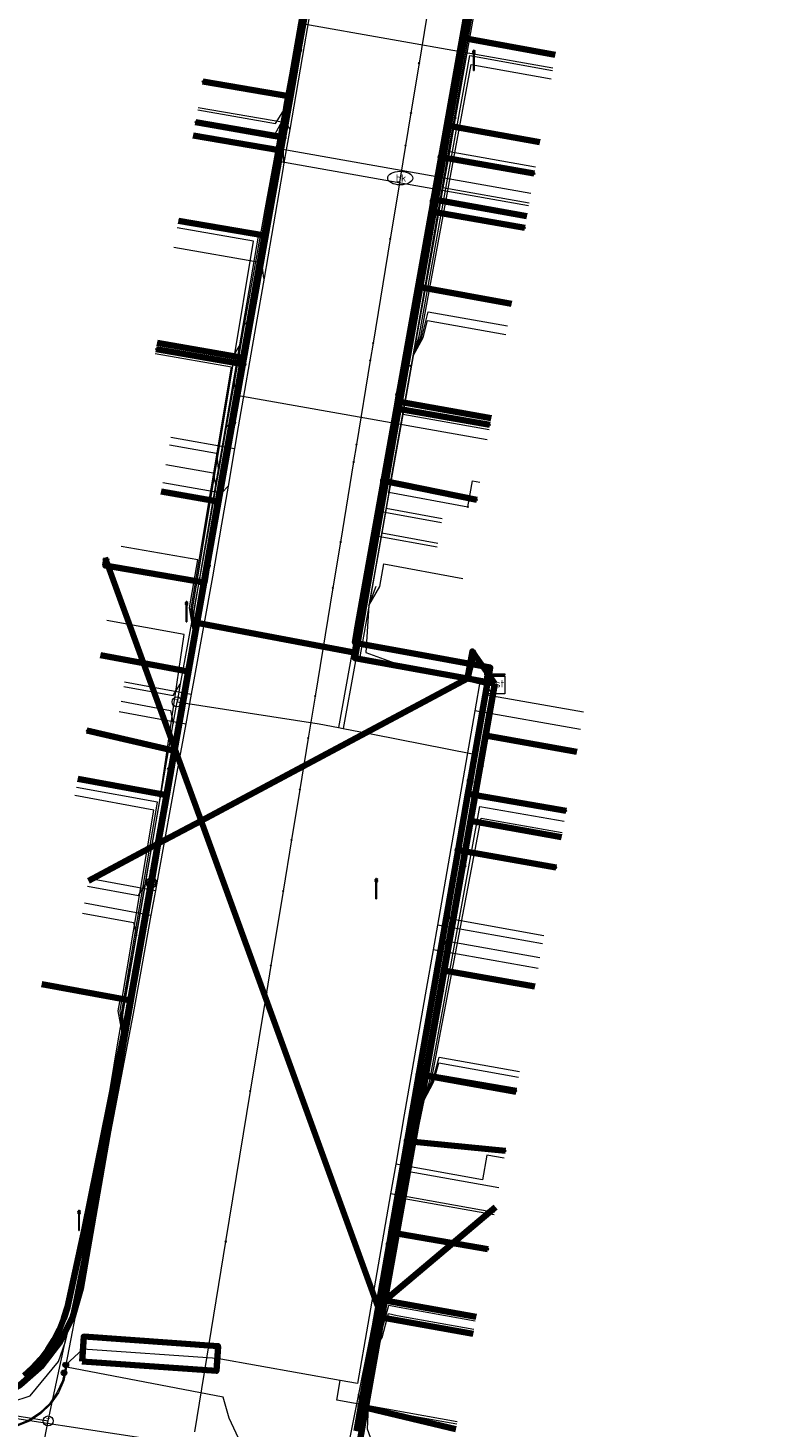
# Model space of a CAD drawing. Extents: x 152558 to 154479, y 462974 to 463683.
# Tile 214 of 256: x 153414 to 153444, y 463421 to 463477. Entities that reach past the tile are written whole.
import ezdxf
from ezdxf.enums import TextEntityAlignment as Align
from ezdxf.lldxf.tags import DXFTag

# ---------------------------------------------------------------- set-up
doc = ezdxf.new("R2010")
doc.units = 0
doc.header["$LTSCALE"] = 0.2
doc.layers.get('0').update_dxf_attribs({"linetype": 'CONTINUOUS'})
for name, color, linetype, lineweight in [('B-RO-KL-DATA_COAXIAAL_17_ZIGGO BV-G', 90, 'KL-DATA-N', 18), ('B-RO-KL-DATA_COAXIAAL_7_ZIGGO BV-G', 90, 'KL-DATA-N', 18), ('B-RO-KL-DATA_HULPSTUK_KPN BV-S', 90, 'CONTINUOUS', 25), ('B-RO-KL-DATA_HULPSTUK_REGGEFIBER OPERATOR BV-S', 90, 'CONTINUOUS', 25), ('B-RO-KL-DATA_HULPSTUK_ZIGGO BV-S', 90, 'CONTINUOUS', 25), ('B-RO-KL-DATA_KABELBED_KPN BV-G', 90, 'CONTINUOUS', 100), ('B-RO-KL-DATA_KABELBED_ZIGGO BV-G', 90, 'CONTINUOUS', 100), ('B-RO-KL-DATA_REGGEFIBER OPERATOR BV-G', 90, 'KL-DATA-N', 18), ('B-RO-KL-ET_LS_400 V_STEDIN NETBEHEER BV-G', 190, 'KL-LS-N', 18), ('B-RO-KL-ET_LS_GEMEENTE AMERSFOORT-S', 190, 'CONTINUOUS', 25), ('B-RO-KL-ET_LS_HULPSTUK_STEDIN NETBEHEER BV-S', 190, 'CONTINUOUS', 25), ('B-RO-KL-ET_LS_MANTELBUIS_PVC_125_STEDIN NETBEHEER BV-G', 190, 'CONTINUOUS', 100), ('B-RO-KL-GAS_LD_HULPSTUK_STEDIN NETBEHEER BV-S', 50, 'CONTINUOUS', 25), ('B-RO-KL-GAS_LD_KOPER_22_0.1 BAR_STEDIN NETBEHEER BV-G', 50, 'KL-GAS-LD-N', 18), ('B-RO-KL-GAS_LD_PE_32_0.1 BAR_STEDIN NETBEHEER BV-G', 50, 'KL-GAS-LD-N', 18), ('B-RO-KL-GAS_LD_PVC_63_0.1 BAR_STEDIN NETBEHEER BV-G', 50, 'KL-GAS-LD-N', 18), ('B-RO-KL-WATER_100_VITENS-G', 170, 'KL-WATER-N', 18), ('B-RO-KL-WATER_HULPSTUK_VITENS-S', 170, 'CONTINUOUS', 25), ('B-RO-KL-WATER_VITENS-S', 170, 'CONTINUOUS', 25)]:
    doc.layers.add(name, color=color, linetype=linetype, lineweight=lineweight)
doc.styles.add('NLCS-ISO', font='NLCS-ISO.ttf')
tags = doc.linetypes.add('KL-DATA-N', pattern='A,4,-1,[101,NLCS.SHX,S=0.5,R=0,X=0,Y=0],-1,4,-1,["D",Standard,S=1,R=0,X=-0.25,Y=-0.5],-1.5', length=12.5).pattern_tags.tags
tags[18] = DXFTag(74, 10)
tags = doc.linetypes.add('KL-GAS-LD-N', pattern='A,4,-1,[69,NLCS.SHX,S=0.5,R=0,X=0,Y=0],-1,4,-1,["L",Standard,S=1,R=0,X=0.25,Y=-0.5],-2', length=13).pattern_tags.tags
tags[18] = DXFTag(74, 10)
tags = doc.linetypes.add('KL-LS-N', pattern='A,4,-1,[103,NLCS.SHX,S=0.75,R=0,X=0,Y=0],-1,4,-1,["L",Standard,S=1,R=0,X=0,Y=-0.5],-2', length=13).pattern_tags.tags
tags[18] = DXFTag(74, 10)
doc.linetypes.add('KL-WATER-N', pattern='A,7,-0.5,[168,NLCS.SHX,S=0.75,R=0,X=0.75,Y=0],-2', length=9.5)

# ---------------------------------------------------------------- blocks, each defined once
blk = doc.blocks.new('SKL-WTB_HULP_T STUK-SO')
at = {"color": 0, "linetype": 'ByBlock', "lineweight": 18}
blk.add_circle((0, 0), 1, dxfattribs=at)
at = {"color": 0, "linetype": 'ByBlock', "lineweight": -2, "style": 'NLCS-ISO'}
blk.add_text('T', height=1, dxfattribs=at).set_placement((0, 0), align=Align.MIDDLE_CENTER)
at = {"color": 0, "linetype": 'ByBlock', "lineweight": 18, "style": 'NLCS-ISO', "flags": 1}
for tag, p in [('TYPE', (1.5, 0)), ('OMSCHRIJVING', (1.5, -3)), ('LABEL', (1.5, -1.5))]:
    blk.add_attdef(tag, p, '', height=1, dxfattribs=at)
blk = doc.blocks.new('SKL-WTB_HULP_MOF-SO')
at = {"linetype": 'ByBlock', "lineweight": 18}
h = blk.add_hatch(color=0, dxfattribs=at)
h.dxf.hatch_style = 1
h.paths.add_polyline_path([(-0.5625, 0, 1), (0.5625, 0, 1)])
at = {"color": 0, "linetype": 'ByBlock', "lineweight": 18}
blk.add_circle((0, 0), 0.5625, dxfattribs=at)
at = {"color": 0, "linetype": 'ByBlock', "lineweight": 18, "style": 'NLCS-ISO', "flags": 1}
for tag, p in [('TYPE', (1.5, 0)), ('OMSCHRIJVING', (1.5, -3)), ('LABEL', (1.5, -1.5))]:
    blk.add_attdef(tag, p, '', height=1, dxfattribs=at)
blk = doc.blocks.new('SKL-WTB_HULP_OVERLENGTE-SO')
at = {"color": 0, "linetype": 'ByBlock', "lineweight": 18}
for centre, radius in [((0, 0), 1), ((-0.42, 0), 0.417), ((0.42, 0), 0.417)]:
    blk.add_circle(centre, radius, dxfattribs=at)
at = {"color": 0, "linetype": 'ByBlock', "lineweight": 18, "style": 'NLCS-ISO', "flags": 1}
for tag, p in [('TYPE', (1.5, 0)), ('OMSCHRIJVING', (1.5, -3)), ('LABEL', (1.5, -1.5))]:
    blk.add_attdef(tag, p, '', height=1, dxfattribs=at)
blk = doc.blocks.new('SKL-WTB_HULP_KAST-SO')
at = {"color": 0, "linetype": 'ByBlock', "lineweight": 18}
for points in [[(-2, 2), (2, 2), (2, 1.68), (-2, 1.68)], [(-2, 1.52), (2, 1.52), (2, -2), (-2, -2)]]:
    blk.add_lwpolyline(points, close=True, dxfattribs=at)
at = {"color": 0, "linetype": 'ByBlock', "lineweight": 18, "style": 'NLCS-ISO'}
blk.add_text('kast', height=1.5, dxfattribs=at).set_placement((0, 0), align=Align.MIDDLE_CENTER)
at = {"color": 0, "linetype": 'ByBlock', "lineweight": 18, "style": 'NLCS-ISO', "flags": 1}
for tag, p in [('TYPE', (2.5, 0)), ('OMSCHRIJVING', (2.5, -3)), ('LABEL', (2.5, -1.5))]:
    blk.add_attdef(tag, p, '', height=1, dxfattribs=at)
blk = doc.blocks.new('SKL-WTB_HULP_OVERIG-SO')
at = {"color": 0, "linetype": 'ByBlock', "lineweight": 18}
for points in [[(-0.14, 0.14), (0.14, -0.14)], [(0.14, 0.14), (-0.14, -0.14)]]:
    blk.add_lwpolyline(points, dxfattribs=at)
at = {"color": 0, "linetype": 'ByBlock', "lineweight": 18, "style": 'NLCS-ISO', "flags": 1}
for tag, p in [('TYPE', (1.5, 0)), ('OMSCHRIJVING', (1.5, -3)), ('LABEL', (1.5, -1.5))]:
    blk.add_attdef(tag, p, '', height=1, dxfattribs=at)
blk = doc.blocks.new('SKL-WATER_BRANDKRAAN_BRANDPUT-SO')
at = {"color": 0, "linetype": 'ByBlock', "lineweight": 18}
blk.add_ellipse((0, 0), major_axis=(2.5, 0), ratio=0.54, dxfattribs=at)
at = {"color": 0, "linetype": 'ByBlock', "lineweight": 18, "style": 'NLCS-ISO'}
blk.add_text('bk', height=1.5, dxfattribs=at).set_placement((0.16, 0), align=Align.MIDDLE_CENTER)
blk = doc.blocks.new('SKL-ET_LS_MAST-SO')
for p, q in [((-0.05, 2.07), (0.05, 2.07)), ((-0.05, -2), (0.05, -2))]:
    blk.add_line(p, q)
for points in [[(-0.18, 1.76), (-0.22, 1.76), (-0.22, 1.84), (-0.18, 1.84), (-0.18, 1.79)], [(-0.18, 1.49), (-0.22, 1.49), (-0.22, 1.57), (-0.18, 1.57), (-0.18, 1.52)], [(-0.18, 1.79), (-0.05, 1.79)], [(-0.18, 1.76), (-0.05, 1.76)], [(-0.18, 1.52), (-0.05, 1.52)], [(-0.18, 1.49), (-0.05, 1.49)], [(-0.05, -2), (-0.05, 2.07)], [(0.05, -2), (0.05, 2.07)], [(0.18, 1.92), (0.05, 1.92)], [(0.18, 1.89), (0.05, 1.89)], [(0.18, 1.66), (0.05, 1.66)], [(0.18, 1.63), (0.05, 1.63)], [(0.18, 1.39), (0.05, 1.39)], [(0.18, 1.36), (0.05, 1.36)], [(0.18, 1.89), (0.22, 1.89), (0.22, 1.97), (0.18, 1.97), (0.18, 1.92)], [(0.18, 1.63), (0.22, 1.63), (0.22, 1.71), (0.18, 1.71), (0.18, 1.66)], [(0.18, 1.36), (0.22, 1.36), (0.22, 1.44), (0.18, 1.44), (0.18, 1.39)]]:
    blk.add_lwpolyline(points)

msp = doc.modelspace()

# ---------------------------------------------------------------- linework, layer by layer
at = {"layer": 'B-RO-KL-DATA_COAXIAAL_17_ZIGGO BV-G', "flags": 128}
for points in [[(153460.543, 463559.799), (153460.36, 463559.108), (153460.146, 463558.302), (153459.007, 463554.013), (153457.438, 463554.343), (153451.772, 463555.536), (153451.395, 463555.636), (153441.014, 463558.398), (153438.984, 463558.938), (153436.568, 463559.58), (153431.734, 463544.673), (153436.987, 463543.296), (153436.954, 463543.113), (153435.252, 463533.541), (153432.808, 463519.797), (153431.298, 463511.308), (153430.895, 463509.043), (153429.473, 463501.047), (153429.287, 463500), (153429.221, 463499.619), (153428.823, 463497.343), (153428.194, 463493.736), (153427.204, 463488.062), (153427.032, 463487.076), (153425.99, 463481.105), (153425.395, 463477.695), (153424.353, 463471.725), (153423.758, 463468.316), (153422.905, 463463.428), (153421.902, 463457.681), (153421.054, 463452.825), (153420.716, 463450.888), (153420.176, 463447.792), (153419.852, 463445.938), (153419.515, 463444.005), (153419.241, 463442.436), (153418.421, 463437.737), (153416.41, 463426.217), (153416.1, 463425.096), (153415.58, 463424.056), (153414.868, 463423.136), (153413.992, 463422.37), (153413.343, 463421.995), (153412.986, 463421.788), (153411.885, 463421.411), (153410.733, 463421.253), (153409.573, 463421.322), (153401.464, 463422.591), (153400.377, 463422.761), (153397.094, 463423.275), (153396.089, 463416.927), (153398.895, 463416.483), (153400.081, 463416.296), (153406.991, 463415.202), (153409.08, 463414.871), (153409.949, 463414.651), (153410.767, 463414.279), (153411.504, 463413.768), (153412.138, 463413.133), (153412.649, 463412.395), (153413.019, 463411.577), (153413.237, 463410.706), (153413.296, 463409.811), (153413.194, 463408.919), (153413.038, 463408.165), (153410.882, 463397.735), (153409.793, 463392.469), (153409.141, 463389.316), (153407.448, 463381.127), (153406.605, 463377.049), (153406.382, 463375.972), (153404.797, 463368.304), (153404.635, 463367.521), (153402.925, 463359.249), (153402.803, 463358.661), (153401.855, 463354.074), (153401.198, 463350.898), (153400.753, 463348.673), (153400.684, 463348.325), (153400.432, 463347.066), (153399.896, 463344.384), (153398.326, 463336.525), (153393.352, 463312.435), (153392.757, 463309.554), (153398.681, 463305.928), (153398.718, 463306.125), (153399.164, 463308.558), (153399.615, 463311.013), (153399.651, 463311.198), (153400.426, 463311.049)], [(153460.543, 463559.799), (153460.36, 463559.108), (153460.146, 463558.302), (153459.007, 463554.013), (153457.438, 463554.343), (153451.772, 463555.536), (153451.395, 463555.636), (153441.014, 463558.398), (153438.984, 463558.938), (153436.568, 463559.58), (153431.734, 463544.673), (153436.987, 463543.296), (153436.954, 463543.113), (153435.252, 463533.541), (153432.808, 463519.797), (153431.298, 463511.308), (153430.895, 463509.043), (153429.473, 463501.047), (153429.287, 463500), (153429.221, 463499.619), (153433.875, 463488.17), (153432.794, 463482.06), (153431.756, 463476.198), (153431.136, 463472.702), (153430.613, 463469.747), (153429.994, 463466.249), (153429.183, 463461.667), (153427.413, 463451.638), (153427.375, 463451.422), (153431.887, 463450.601), (153432.974, 463450.403), (153432.978, 463450.397)], [(153432.978, 463450.397), (153432.974, 463450.403), (153431.887, 463450.601), (153421.224, 463444.916), (153419.515, 463444.005), (153419.241, 463442.436), (153418.421, 463437.737), (153416.41, 463426.217), (153416.1, 463425.096), (153415.58, 463424.056), (153414.868, 463423.136), (153413.992, 463422.37), (153413.343, 463421.995), (153412.986, 463421.788), (153411.885, 463421.411), (153410.733, 463421.253), (153409.573, 463421.322), (153401.464, 463422.591), (153400.377, 463422.761), (153397.094, 463423.275), (153396.089, 463416.927), (153387.253, 463418.326), (153385.771, 463418.561), (153378.312, 463419.741), (153377.337, 463419.799), (153376.369, 463419.666), (153375.446, 463419.347), (153374.602, 463418.855), (153374.362, 463418.643), (153373.87, 463418.208), (153373.278, 463417.432), (153372.848, 463416.555), (153372.597, 463415.612), (153371.854, 463411.073)]]:
    msp.add_lwpolyline(points, dxfattribs=at)
at = {"layer": 'B-RO-KL-DATA_COAXIAAL_7_ZIGGO BV-G', "flags": 128}
for points in [[(153432.978, 463450.397), (153432.974, 463450.403), (153431.887, 463450.601), (153427.375, 463451.422), (153427.413, 463451.638), (153429.183, 463461.667), (153429.994, 463466.249), (153430.613, 463469.747), (153431.136, 463472.702), (153431.756, 463476.198), (153432.794, 463482.06), (153436.436, 463481.4)], [(153432.978, 463450.397), (153432.974, 463450.403), (153431.887, 463450.601), (153427.375, 463451.422), (153427.413, 463451.638), (153429.183, 463461.667), (153429.994, 463466.249), (153430.613, 463469.747), (153431.136, 463472.702), (153431.756, 463476.198), (153435.399, 463475.538)], [(153432.978, 463450.397), (153432.974, 463450.403), (153431.887, 463450.601), (153427.375, 463451.422), (153427.413, 463451.638), (153429.183, 463461.667), (153429.994, 463466.249), (153430.613, 463469.747), (153431.136, 463472.702), (153431.756, 463476.198), (153435.399, 463475.538)], [(153432.978, 463450.397), (153432.974, 463450.403), (153431.887, 463450.601), (153427.375, 463451.422), (153427.413, 463451.638), (153429.183, 463461.667), (153429.994, 463466.249), (153430.613, 463469.747), (153431.136, 463472.702), (153434.785, 463472.04)], [(153432.978, 463450.397), (153432.974, 463450.403), (153431.887, 463450.601), (153427.375, 463451.422), (153427.413, 463451.638), (153421.054, 463452.825), (153421.902, 463457.681), (153422.905, 463463.428), (153423.758, 463468.316), (153420.317, 463468.907)], [(153432.978, 463450.397), (153432.974, 463450.403), (153431.887, 463450.601), (153427.375, 463451.422), (153427.413, 463451.638), (153421.054, 463452.825), (153421.902, 463457.681), (153422.905, 463463.428), (153419.471, 463464.018)], [(153432.978, 463450.397), (153432.974, 463450.403), (153431.887, 463450.601), (153427.375, 463451.422), (153427.413, 463451.638), (153421.054, 463452.825), (153421.902, 463457.681), (153419.629, 463458.081)], [(153432.978, 463450.397), (153432.974, 463450.403), (153431.887, 463450.601), (153427.375, 463451.422), (153427.413, 463451.638), (153421.054, 463452.825), (153420.716, 463450.888), (153418.928, 463451.217), (153417.394, 463455.427)], [(153432.978, 463450.397), (153432.974, 463450.403), (153431.887, 463450.601), (153427.375, 463451.422), (153427.413, 463451.638), (153421.054, 463452.825), (153420.716, 463450.888), (153418.928, 463451.217), (153417.394, 463455.427)], [(153432.978, 463450.397), (153432.974, 463450.403), (153431.887, 463450.601), (153427.375, 463451.422), (153427.413, 463451.638), (153421.054, 463452.825), (153420.716, 463450.888), (153418.928, 463451.217), (153417.201, 463451.534)], [(153432.978, 463450.397), (153432.974, 463450.403), (153431.887, 463450.601), (153427.375, 463451.422), (153427.413, 463451.638), (153421.054, 463452.825), (153420.716, 463450.888), (153418.928, 463451.217), (153417.201, 463451.534)], [(153432.978, 463450.397), (153432.974, 463450.403), (153432.131, 463451.62), (153432.144, 463451.675)], [(153432.978, 463450.397), (153432.974, 463450.403), (153432.131, 463451.62), (153432.144, 463451.675)], [(153432.978, 463450.397), (153432.974, 463450.403), (153432.131, 463451.62), (153432.144, 463451.675)], [(153432.978, 463450.397), (153432.974, 463450.403), (153432.131, 463451.62), (153432.144, 463451.675)], [(153432.978, 463450.397), (153432.974, 463450.403), (153432.131, 463451.62), (153432.144, 463451.675)], [(153432.978, 463450.397), (153432.974, 463450.403), (153431.887, 463450.601), (153421.224, 463444.916), (153419.515, 463444.005), (153419.852, 463445.938), (153416.298, 463446.591)], [(153432.978, 463450.397), (153432.974, 463450.403), (153431.887, 463450.601), (153421.224, 463444.916), (153419.515, 463444.005), (153416.719, 463442.515)], [(153424.552, 463384.858), (153420.534, 463385.672), (153420.752, 463386.75), (153421.914, 463392.491), (153422.768, 463396.706), (153424.526, 463405.387), (153425.603, 463410.708), (153425.654, 463411.003), (153425.896, 463412.39), (153427.081, 463419.035), (153427.377, 463418.982), (153428.459, 463425.055), (153428.582, 463425.744), (153430.186, 463434.738), (153430.935, 463438.939), (153432, 463444.914), (153432.609, 463448.328), (153432.978, 463450.397)], [(153432.978, 463450.397), (153432.609, 463448.328), (153432, 463444.914), (153430.935, 463438.939), (153430.186, 463434.738), (153428.582, 463425.744), (153428.459, 463425.055), (153427.377, 463418.982), (153427.081, 463419.035), (153425.896, 463412.39), (153425.654, 463411.003), (153425.603, 463410.708), (153424.526, 463405.387), (153422.768, 463396.706), (153421.914, 463392.491), (153420.752, 463386.75), (153424.775, 463385.935)], [(153432.978, 463450.397), (153432.609, 463448.328), (153432, 463444.914), (153430.935, 463438.939), (153430.186, 463434.738), (153428.582, 463425.744), (153428.459, 463425.055), (153427.377, 463418.982), (153427.081, 463419.035), (153425.896, 463412.39), (153425.654, 463411.003), (153425.603, 463410.708), (153424.526, 463405.387), (153422.768, 463396.706), (153421.914, 463392.491), (153425.937, 463391.677)], [(153432.978, 463450.397), (153432.609, 463448.328), (153432, 463444.914), (153430.935, 463438.939), (153430.186, 463434.738), (153428.582, 463425.744), (153428.459, 463425.055), (153427.377, 463418.982), (153427.081, 463419.035), (153425.896, 463412.39), (153425.654, 463411.003), (153425.603, 463410.708), (153424.526, 463405.387), (153422.768, 463396.706), (153426.786, 463395.892)], [(153432.978, 463450.397), (153432.609, 463448.328), (153432, 463444.914), (153430.935, 463438.939), (153430.186, 463434.738), (153428.582, 463425.744), (153428.459, 463425.055), (153427.377, 463418.982), (153427.081, 463419.035), (153425.896, 463412.39), (153425.654, 463411.003), (153425.603, 463410.708), (153424.526, 463405.387), (153428.544, 463404.573)], [(153432.978, 463450.397), (153432.609, 463448.328), (153432, 463444.914), (153430.935, 463438.939), (153430.186, 463434.738), (153428.582, 463425.744), (153428.459, 463425.055), (153427.377, 463418.982), (153427.081, 463419.035), (153425.896, 463412.39), (153425.654, 463411.003), (153425.603, 463410.708), (153424.526, 463405.387), (153428.544, 463404.573)], [(153432.978, 463450.397), (153432.609, 463448.328), (153432, 463444.914), (153430.935, 463438.939), (153430.186, 463434.738), (153428.582, 463425.744), (153428.459, 463425.055), (153432.107, 463424.404)], [(153432.978, 463450.397), (153432.609, 463448.328), (153432, 463444.914), (153430.935, 463438.939), (153430.186, 463434.738), (153428.582, 463425.744), (153432.23, 463425.093)], [(153432.978, 463450.397), (153432.609, 463448.328), (153432, 463444.914), (153430.935, 463438.939), (153430.186, 463434.738), (153428.582, 463425.744), (153433.006, 463429.475)], [(153432.978, 463450.397), (153432.609, 463448.328), (153432, 463444.914), (153430.935, 463438.939), (153434.578, 463438.29)], [(153432.978, 463450.397), (153432.609, 463448.328), (153432, 463444.914), (153430.935, 463438.939), (153434.578, 463438.29)], [(153432.978, 463450.397), (153432.609, 463448.328), (153432, 463444.914), (153435.643, 463444.265)]]:
    msp.add_lwpolyline(points, dxfattribs=at)
at = {"layer": 'B-RO-KL-DATA_KABELBED_KPN BV-G', "flags": 128}
for points in [[(153427.445, 463420.512), (153427.617, 463421.497), (153428.751, 463427.976), (153428.836, 463428.461), (153429.475, 463432.113), (153429.943, 463434.793), (153431.509, 463443.741), (153431.904, 463445.998), (153431.991, 463446.499), (153432.682, 463450.447), (153432.796, 463451.045), (153431.11, 463451.355), (153427.378, 463452.033), (153427.46, 463452.521), (153429.04, 463461.399), (153429.137, 463461.947), (153430.44, 463469.268), (153430.512, 463469.671), (153430.827, 463471.443), (153432.248, 463479.426)], [(153425.13, 463475.739), (153425.547, 463478.095), (153422.028, 463478.711)], [(153425.547, 463478.095), (153425.13, 463475.739), (153424.799, 463473.871), (153424.51, 463472.241), (153422.901, 463463.167), (153421.476, 463455.125), (153421.355, 463454.441), (153420.162, 463447.712), (153418.307, 463437.246), (153416.569, 463428.602), (153415.878, 463425.473), (153415.739, 463425.023), (153415.561, 463424.587), (153415.346, 463424.168), (153415.095, 463423.769), (153414.811, 463423.394), (153414.494, 463423.045), (153414.149, 463422.725)], [(153425.13, 463475.739), (153424.799, 463473.871), (153421.291, 463474.476)], [(153424.51, 463472.241), (153421.007, 463472.847)], [(153430.827, 463471.443), (153434.558, 463470.787)], [(153430.512, 463469.671), (153430.44, 463469.268), (153434.175, 463468.62)], [(153422.901, 463463.167), (153419.428, 463463.768)], [(153429.137, 463461.947), (153429.04, 463461.399), (153432.783, 463460.748)], [(153428.526, 463458.511), (153432.253, 463457.754)], [(153421.476, 463455.125), (153421.357, 463454.441), (153421.355, 463454.441), (153417.394, 463455.122), (153417.444, 463455.418)], [(153420.162, 463447.712), (153416.657, 463448.521)], [(153431.991, 463446.499), (153431.904, 463445.998), (153435.83, 463445.316)], [(153431.509, 463443.741), (153435.427, 463443.051)], [(153429.943, 463434.793), (153433.834, 463434.118)], [(153429.475, 463432.113), (153433.407, 463431.726)], [(153428.751, 463427.976), (153428.836, 463428.461), (153432.705, 463427.788)], [(153427.617, 463421.497), (153431.423, 463420.598)]]:
    msp.add_lwpolyline(points, dxfattribs=at)
at = {"layer": 'B-RO-KL-DATA_KABELBED_ZIGGO BV-G', "flags": 128}
for points in [[(153432.794, 463482.06), (153431.756, 463476.198)], [(153424.353, 463471.725), (153425.395, 463477.695)], [(153431.756, 463476.198), (153431.136, 463472.702)], [(153435.399, 463475.538), (153431.756, 463476.198)], [(153431.136, 463472.702), (153430.613, 463469.747)], [(153434.785, 463472.04), (153431.136, 463472.702)], [(153420.915, 463472.316), (153424.353, 463471.725)], [(153423.758, 463468.316), (153424.353, 463471.725)], [(153430.613, 463469.747), (153429.994, 463466.249)], [(153434.258, 463469.087), (153430.613, 463469.747)], [(153420.317, 463468.907), (153423.758, 463468.316)], [(153422.905, 463463.428), (153423.758, 463468.316)], [(153429.994, 463466.249), (153429.183, 463461.667)], [(153433.644, 463465.588), (153429.994, 463466.249)], [(153419.471, 463464.018), (153422.905, 463463.428)], [(153421.902, 463457.681), (153422.905, 463463.428)], [(153429.183, 463461.667), (153427.413, 463451.638)], [(153432.833, 463461.006), (153429.183, 463461.667)], [(153419.629, 463458.081), (153421.902, 463457.681)], [(153421.054, 463452.825), (153421.902, 463457.681)], [(153418.928, 463451.217), (153417.394, 463455.427)], [(153420.716, 463450.888), (153421.054, 463452.825)], [(153421.054, 463452.825), (153427.413, 463451.638)], [(153417.201, 463451.534), (153418.928, 463451.217)], [(153418.928, 463451.217), (153420.716, 463450.888)], [(153420.176, 463447.792), (153418.928, 463451.217)], [(153427.413, 463451.638), (153427.375, 463451.422), (153431.887, 463450.601)], [(153432.131, 463451.62), (153432.085, 463451.686), (153431.887, 463450.601)], [(153431.887, 463450.601), (153432.131, 463451.62)], [(153432.131, 463451.62), (153432.144, 463451.675)], [(153432.974, 463450.403), (153432.131, 463451.62)], [(153420.176, 463447.792), (153420.716, 463450.888)], [(153431.887, 463450.601), (153421.224, 463444.916)], [(153431.887, 463450.601), (153432.974, 463450.403)], [(153432.978, 463450.397), (153432.609, 463448.328)], [(153432.609, 463448.328), (153432, 463444.914)], [(153432.609, 463448.328), (153436.256, 463447.678)], [(153419.852, 463445.938), (153420.176, 463447.792)], [(153421.224, 463444.916), (153420.176, 463447.792)], [(153416.298, 463446.591), (153419.852, 463445.938)], [(153419.515, 463444.005), (153419.852, 463445.938)], [(153421.224, 463444.916), (153419.515, 463444.005)], [(153428.459, 463425.055), (153421.224, 463444.916)], [(153432, 463444.914), (153430.935, 463438.939)], [(153435.643, 463444.265), (153432, 463444.914)], [(153419.515, 463444.005), (153416.719, 463442.515)], [(153419.241, 463442.436), (153419.515, 463444.005)], [(153418.421, 463437.737), (153419.241, 463442.436)], [(153430.935, 463438.939), (153430.186, 463434.738)], [(153434.578, 463438.29), (153430.935, 463438.939)], [(153418.421, 463437.737), (153414.857, 463438.392)], [(153413.343, 463421.995), (153413.992, 463422.37), (153414.868, 463423.136), (153415.58, 463424.056), (153416.1, 463425.096), (153416.41, 463426.217), (153418.421, 463437.737)], [(153430.186, 463434.738), (153428.582, 463425.744)], [(153430.186, 463434.738), (153433.829, 463434.089)], [(153428.582, 463425.744), (153433.006, 463429.475)], [(153428.582, 463425.744), (153428.459, 463425.055)], [(153432.23, 463425.093), (153428.582, 463425.744)], [(153428.459, 463425.055), (153427.377, 463418.982), (153427.081, 463419.035), (153425.654, 463411.003)], [(153432.107, 463424.404), (153428.459, 463425.055)]]:
    msp.add_lwpolyline(points, dxfattribs=at)
at = {"layer": 'B-RO-KL-DATA_REGGEFIBER OPERATOR BV-G', "flags": 128}
for points in [[(153373.879, 463427.097), (153374.197, 463427.199), (153375.409, 463427.373), (153399.877, 463423.513), (153412.903, 463421.454), (153414.393, 463421.931), (153415.528, 463423.3), (153415.798, 463424.096), (153416.205, 463425.802), (153418.066, 463436.458), (153420.908, 463452.56), (153425.199, 463477.021), (153426.621, 463485.095), (153428.044, 463493.17), (153429.466, 463501.244), (153430.887, 463509.319), (153432.837, 463520.904)], [(153428.742, 463458.052), (153429.709, 463463.51), (153433.193, 463483.541), (153439.077, 463517.313)], [(153429.709, 463463.51), (153429.957, 463464.289), (153431.983, 463475.507), (153435.292, 463474.917)], [(153429.709, 463463.51), (153430.022, 463464.274), (153432.037, 463475.145), (153435.233, 463474.58)], [(153420.908, 463452.56), (153420.886, 463453.377), (153423.327, 463468.084), (153420.269, 463468.616)], [(153420.908, 463452.56), (153420.944, 463453.299), (153423.535, 463468.365), (153420.322, 463468.925)], [(153429.709, 463463.51), (153430.064, 463464.245), (153430.317, 463465.257), (153433.484, 463464.697)], [(153429.709, 463463.51), (153430.115, 463464.24), (153430.285, 463464.914), (153433.424, 463464.36)], [(153420.908, 463452.56), (153420.826, 463453.398), (153422.445, 463463.057), (153419.393, 463463.588)], [(153428.742, 463458.052), (153431.901, 463457.473), (153432.083, 463458.504), (153432.379, 463458.452)], [(153428.742, 463458.052), (153427.939, 463453.522), (153427.815, 463451.642), (153428.993, 463451.219), (153432.617, 463450.333), (153432.977, 463449.849), (153430.144, 463433.735), (153428.008, 463423.511), (153427.866, 463420.61), (153428.538, 463418.759), (153428.595, 463418.242), (153427.889, 463413.549), (153427.27, 463412.655), (153426.365, 463411.959), (153425.208, 463407.999), (153424.863, 463407.446)], [(153420.908, 463452.56), (153420.757, 463453.427), (153421.094, 463455.349), (153418.035, 463455.877)], [(153427.939, 463453.522), (153428.379, 463454.285), (153428.538, 463455.183), (153431.704, 463454.603)], [(153427.939, 463453.522), (153428.233, 463454.299)], [(153418.066, 463436.458), (153418.116, 463437.332), (153419.568, 463445.644), (153420.553, 463452.365), (153417.454, 463452.93)], [(153418.066, 463436.458), (153418.052, 463437.295), (153419.479, 463445.667), (153416.243, 463446.252)], [(153418.066, 463436.458), (153417.993, 463437.336), (153419.33, 463445.347), (153416.182, 463445.923)], [(153430.144, 463433.735), (153430.384, 463434.536), (153432.384, 463445.492), (153435.755, 463444.899)], [(153430.144, 463433.735), (153430.432, 463434.486), (153432.434, 463445.027), (153435.675, 463444.449)], [(153418.066, 463436.458), (153417.913, 463437.325), (153418.013, 463437.89), (153414.872, 463438.461)], [(153430.144, 463433.735), (153430.485, 463434.482), (153430.753, 463435.472), (153433.971, 463434.899)], [(153430.144, 463433.735), (153430.531, 463434.466), (153430.739, 463435.238), (153433.931, 463434.672)], [(153428.008, 463423.511), (153428.397, 463424.301), (153428.741, 463425.555), (153429.145, 463425.471), (153432.193, 463424.928)], [(153428.008, 463423.511), (153428.471, 463424.259), (153428.727, 463425.219), (153429.067, 463425.145), (153432.134, 463424.598)]]:
    msp.add_lwpolyline(points, dxfattribs=at)
at = {"layer": 'B-RO-KL-ET_LS_400 V_STEDIN NETBEHEER BV-G', "flags": 128}
for points in [[(153431.429, 463547.583), (153432.504, 463547.313), (153435.849, 463540.09), (153434.853, 463532.91), (153433.264, 463521.461), (153433.11, 463520.353), (153432.826, 463518.773), (153432.452, 463516.693), (153432.284, 463515.756), (153431.924, 463513.756), (153431.557, 463511.713), (153431.07, 463508.95), (153430.369, 463504.898), (153429.997, 463502.747), (153429.844, 463501.861), (153429.5, 463499.875), (153428.464, 463493.882), (153428.271, 463492.767), (153428.101, 463491.781), (153427.763, 463489.83), (153427.062, 463485.778), (153426.6, 463483.11), (153426.43, 463482.125), (153426.193, 463480.756), (153425.353, 463475.901), (153424.773, 463472.55), (153424.543, 463471.217), (153424.484, 463470.878), (153423.745, 463466.605), (153423.418, 463464.717), (153422.717, 463460.665), (153422.568, 463459.802), (153422.306, 463458.29), (153422.045, 463456.781), (153421.68, 463454.674), (153420.931, 463450.557), (153420.825, 463449.976), (153420.611, 463448.797), (153420.259, 463446.862), (153419.523, 463442.814), (153419.399, 463442.132), (153419.22, 463441.149), (153418.786, 463438.765), (153418.504, 463437.213), (153416.388, 463426.16), (153415.814, 463423.163)], [(153439.261, 463517.695), (153438.975, 463516.047), (153438.674, 463514.317), (153438.469, 463513.136), (153438.271, 463511.996), (153437.807, 463509.326), (153437.398, 463506.974), (153436.554, 463502.12), (153436.291, 463500.606), (153436.12, 463499.629), (153435.847, 463498.091), (153434.957, 463493.072), (153434.531, 463490.669), (153434.356, 463489.684), (153433.895, 463487.082), (153433.177, 463483.032), (153432.786, 463480.826), (153432.611, 463479.841), (153432.287, 463478.013), (153431.397, 463472.994), (153431.16, 463471.657), (153430.904, 463470.214), (153430.507, 463467.974), (153429.647, 463463.127), (153429.298, 463461.161), (153428.929, 463459.077), (153428.631, 463457.396), (153428.456, 463456.411), (153427.58, 463451.473), (153432.408, 463450.617), (153432.181, 463449.318), (153431.821, 463447.254), (153431.113, 463443.203), (153430.684, 463440.748), (153430.512, 463439.763), (153430.236, 463438.182), (153429.358, 463433.161), (153429.013, 463431.185), (153428.806, 463430.003), (153428.311, 463427.168), (153427.482, 463422.42), (153426.793, 463422.543), (153421.871, 463423.421), (153416.497, 463423.798), (153415.814, 463423.163)], [(153421.11, 463473.438), (153424.618, 463472.828), (153424.773, 463472.55)], [(153420.99, 463472.748), (153424.499, 463472.138), (153424.523, 463471.22), (153424.543, 463471.217)], [(153434.604, 463471.048), (153431.16, 463471.657)], [(153434.349, 463469.605), (153430.904, 463470.214)], [(153420.137, 463467.842), (153423.65, 463467.231), (153423.725, 463466.608), (153423.745, 463466.605)], [(153432.748, 463460.551), (153429.298, 463461.161)], [(153420.015, 463460.251), (153422.568, 463459.802)], [(153419.697, 463458.443), (153422.058, 463458.029), (153422.306, 463458.29)], [(153430.877, 463456.988), (153428.631, 463457.396)], [(153430.699, 463456.004), (153428.456, 463456.411)], [(153418.168, 463450.466), (153420.825, 463449.976)], [(153417.951, 463449.286), (153420.611, 463448.797)], [(153436.409, 463448.565), (153432.181, 463449.318)], [(153416.738, 463442.621), (153419.399, 463442.132)], [(153416.557, 463441.638), (153419.22, 463441.149)], [(153434.883, 463440), (153430.684, 463440.748)], [(153434.707, 463439.015), (153430.512, 463439.763)], [(153433.354, 463431.427), (153432.665, 463431.55), (153432.489, 463430.565), (153429.013, 463431.185)], [(153432.968, 463429.261), (153428.806, 463430.003)], [(153415.745, 463422.85), (153415.676, 463422.535), (153415.461, 463422.05), (153415.158, 463421.616), (153414.776, 463421.247), (153414.331, 463420.959), (153413.84, 463420.761), (153413.319, 463420.662), (153412.789, 463420.664), (153408.998, 463421.242), (153404.084, 463421.992), (153402.008, 463422.309), (153397.094, 463423.058), (153396.201, 463423.194), (153392.448, 463423.766), (153391.081, 463423.975), (153385.068, 463424.892), (153383.349, 463425.154), (153380.923, 463425.524), (153380.431, 463425.599), (153380.193, 463425.635), (153379.829, 463425.691), (153379.791, 463425.697), (153379.056, 463425.809), (153374.278, 463426.538), (153373.289, 463426.689), (153372.225, 463426.851), (153371.632, 463426.942), (153367.05, 463427.641), (153366.422, 463423.522)], [(153426.278, 463417.921), (153425.423, 463418.112), (153424.615, 463418.452), (153423.881, 463418.932), (153423.246, 463419.536), (153422.729, 463420.244), (153422.348, 463421.034), (153422.114, 463421.878), (153415.847, 463423.078), (153415.733, 463422.547), (153415.517, 463422.048), (153415.209, 463421.599), (153414.821, 463421.219), (153414.366, 463420.92), (153413.862, 463420.716), (153413.328, 463420.612), (153412.784, 463420.614), (153367.092, 463427.584), (153366.471, 463423.515)], [(153415.814, 463423.163), (153415.745, 463422.85)], [(153431.476, 463420.893), (153426.652, 463421.753), (153426.793, 463422.543)]]:
    msp.add_lwpolyline(points, dxfattribs=at)
at = {"layer": 'B-RO-KL-ET_LS_MANTELBUIS_PVC_125_STEDIN NETBEHEER BV-G', "flags": 128}
msp.add_lwpolyline([(153416.463, 463423.299), (153421.837, 463422.923), (153421.907, 463423.921), (153416.533, 463424.297), (153416.463, 463423.299)], dxfattribs=at)
at = {"layer": 'B-RO-KL-GAS_LD_KOPER_22_0.1 BAR_STEDIN NETBEHEER BV-G', "flags": 128}
for points in [[(153421.093, 463473.34), (153424.21, 463472.797), (153424.493, 463473.257)], [(153420.99, 463472.748), (153424.096, 463472.208), (153424.402, 463472.763)], [(153419.479, 463464.064), (153422.536, 463463.531), (153422.819, 463463.989)], [(153419.961, 463459.943), (153421.85, 463459.612), (153421.926, 463458.886)], [(153419.823, 463459.156), (153421.712, 463458.823), (153421.823, 463458.297)], [(153418.134, 463450.286), (153420.108, 463449.923), (153420.394, 463450.38)], [(153418.026, 463449.696), (153420.004, 463449.333), (153420.115, 463448.806)], [(153436.532, 463449.254), (153432.656, 463449.945), (153431.831, 463446.038), (153431.811, 463446.041)], [(153416.68, 463442.308), (153418.717, 463441.934), (153418.999, 463442.39)], [(153416.482, 463441.227), (153418.528, 463440.851), (153418.64, 463440.323)], [(153434.941, 463440.324), (153431.183, 463440.994), (153431.067, 463441.523)], [(153434.783, 463439.438), (153431.031, 463440.107), (153430.746, 463439.649)], [(153433.144, 463430.249), (153429.399, 463430.917), (153429.29, 463431.445)], [(153432.951, 463429.166), (153429.207, 463429.834), (153428.922, 463429.375)], [(153431.458, 463420.794), (153427.626, 463421.478), (153427.527, 463422.003)]]:
    msp.add_lwpolyline(points, dxfattribs=at)
at = {"layer": 'B-RO-KL-GAS_LD_PE_32_0.1 BAR_STEDIN NETBEHEER BV-G', "flags": 128}
for points in [[(153435.304, 463475.002), (153425.342, 463476.764), (153425.235, 463477.29)], [(153434.419, 463469.999), (153424.422, 463471.767), (153424.315, 463472.293)], [(153434.332, 463469.507), (153424.331, 463471.274), (153424.225, 463471.803)], [(153432.675, 463460.14), (153422.658, 463461.913), (153422.548, 463462.44)], [(153430.849, 463456.834), (153428.291, 463457.299), (153426.718, 463448.647)], [(153428.309, 463456.279), (153426.914, 463448.609)], [(153430.671, 463455.85), (153428.309, 463456.279)]]:
    msp.add_lwpolyline(points, dxfattribs=at)
at = {"layer": 'B-RO-KL-GAS_LD_PVC_63_0.1 BAR_STEDIN NETBEHEER BV-G', "flags": 128}
for points in [[(153443.539, 463541.302), (153443.098, 463538.723), (153442.472, 463535.375), (153441.824, 463532.205), (153441.387, 463530.339), (153440.561, 463526.813), (153439.425, 463520.3), (153439.387, 463520.081), (153439.35, 463519.87), (153439.284, 463519.49), (153439.223, 463519.166), (153437.257, 463519.55), (153432.826, 463520.456), (153432.505, 463518.811), (153432.2, 463517.064), (153432.179, 463516.944), (153432.062, 463516.277), (153431.538, 463513.275), (153431.422, 463512.612), (153431.083, 463510.672), (153430.769, 463508.876), (153430.526, 463507.483), (153429.948, 463504.163), (153429.806, 463503.347), (153429.726, 463502.886), (153429.687, 463502.659), (153429.409, 463501.061), (153429.358, 463500.766), (153429.184, 463499.764), (153428.939, 463498.352), (153428.238, 463494.322), (153428.101, 463493.535), (153428.086, 463493.451), (153427.946, 463492.646), (153427.907, 463492.423), (153427.769, 463491.633), (153427.496, 463490.064), (153427.206, 463488.396), (153426.738, 463485.708), (153426.401, 463483.772), (153426.357, 463483.519), (153426.169, 463482.442), (153425.827, 463480.505), (153425.614, 463479.349), (153425.353, 463477.93), (153425.235, 463477.29), (153424.871, 463475.311), (153424.541, 463473.52), (153424.493, 463473.257), (153424.402, 463472.763), (153424.315, 463472.293), (153424.225, 463471.803), (153423.748, 463469.209), (153423.744, 463469.19), (153423.017, 463465.12), (153422.886, 463464.373), (153422.819, 463463.989), (153422.548, 463462.44), (153422.249, 463460.731), (153421.926, 463458.886), (153421.823, 463458.297), (153421.477, 463456.364), (153420.695, 463452.044), (153420.394, 463450.38), (153420.265, 463449.67)], [(153415.108, 463420.925), (153416.132, 463425.698), (153416.473, 463427.36), (153417.909, 463436.119), (153418.452, 463439.243), (153418.64, 463440.323), (153418.999, 463442.39), (153419.15, 463443.259), (153419.978, 463448.018), (153420.115, 463448.806), (153420.265, 463449.67)], [(153420.265, 463449.67), (153425.955, 463448.796), (153426.718, 463448.647), (153426.914, 463448.609), (153427.608, 463448.473), (153428.093, 463448.378), (153432.08, 463447.598), (153431.811, 463446.041), (153431.763, 463445.751), (153431.342, 463443.194), (153431.067, 463441.523), (153430.746, 463439.649), (153430.457, 463438.019), (153429.55, 463432.909), (153429.29, 463431.445), (153428.922, 463429.375), (153428.603, 463427.577), (153428.337, 463426.078), (153427.893, 463423.844), (153427.527, 463422.003), (153426.929, 463418.996)], [(153374.089, 463427.388), (153377.678, 463426.747), (153378.526, 463426.596), (153380.406, 463426.308), (153380.8, 463426.248), (153381.579, 463426.128), (153381.776, 463426.098), (153384.243, 463425.719), (153384.361, 463425.701), (153390.976, 463424.687), (153391.628, 463424.587), (153393.569, 463424.29), (153393.963, 463424.23), (153394.225, 463424.191), (153394.423, 463424.161), (153396.877, 463423.789), (153396.945, 463423.779), (153401.82, 463423.04), (153404.062, 463422.699), (153404.609, 463422.611), (153406.002, 463422.387), (153406.594, 463422.292), (153407.755, 463422.106), (153409.59, 463421.811), (153411.777, 463421.46), (153415.108, 463420.925)], [(153408.197, 463385.759), (153408.329, 463386.419), (153408.515, 463387.353), (153409.39, 463391.736), (153409.752, 463393.549), (153409.871, 463394.143), (153410.319, 463396.389), (153413.508, 463412.357), (153413.839, 463414.357), (153415.108, 463420.925)]]:
    msp.add_lwpolyline(points, dxfattribs=at)
at = {"layer": 'B-RO-KL-WATER_100_VITENS-G', "flags": 128}
for points in [[(153442.289, 463535.584), (153440.58, 463529.504), (153439.82, 463528.779), (153439.059, 463528.053), (153438.439, 463524.627), (153437.818, 463521.201), (153437.28, 463518.065), (153436.99, 463516.374), (153436.418, 463513.041), (153436.295, 463512.323), (153435.584, 463508.183), (153435.432, 463507.3), (153434.888, 463504.131), (153434.598, 463502.442), (153434.026, 463499.108), (153433.903, 463498.389), (153433.041, 463493.366), (153432.997, 463493.112), (153432.301, 463489.06), (153432.011, 463487.372), (153431.605, 463485.008), (153431.315, 463483.319), (153430.743, 463479.984), (153430.492, 463478.521), (153430.446, 463478.242), (153429.946, 463475.201), (153429.619, 463473.212), (153429.406, 463471.911), (153429.192, 463470.61)], [(153429.192, 463470.61), (153429.12, 463470.173), (153428.793, 463468.184), (153428.108, 463464.011), (153427.994, 463463.315), (153427.442, 463459.956), (153427.328, 463459.261), (153426.802, 463456.061), (153426.502, 463454.231), (153425.79, 463449.899), (153425.514, 463448.217), (153425.176, 463446.164), (153424.847, 463444.16), (153424.51, 463442.109), (153424.021, 463439.132), (153423.844, 463438.054), (153423.195, 463434.104), (153422.209, 463428.102), (153420.958, 463420.49)], [(153379.676, 463426.229), (153380.688, 463426.075), (153381.699, 463425.921), (153383.722, 463425.613), (153385.146, 463425.395), (153390.908, 463424.517), (153391.159, 463424.479), (153396.771, 463423.624), (153397.171, 463423.563), (153403.91, 463422.536), (153404.162, 463422.498), (153409.702, 463421.654), (153411.152, 463421.433), (153420.034, 463420.08)]]:
    msp.add_lwpolyline(points, dxfattribs=at)

# ---------------------------------------------------------------- block references
at = {"layer": 'B-RO-KL-DATA_HULPSTUK_KPN BV-S', "xscale": 0.2, "yscale": 0.2, "zscale": 0.2}
for name, p in [('SKL-WTB_HULP_MOF-SO', (153425.13, 463475.739)), ('SKL-WTB_HULP_OVERIG-SO', (153425.13, 463475.739)), ('SKL-WTB_HULP_OVERIG-SO', (153425.13, 463475.739)), ('SKL-WTB_HULP_OVERIG-SO', (153421.291, 463474.476)), ('SKL-WTB_HULP_OVERIG-SO', (153421.007, 463472.847)), ('SKL-WTB_HULP_MOF-SO', (153424.51, 463472.241)), ('SKL-WTB_HULP_OVERIG-SO', (153424.51, 463472.241)), ('SKL-WTB_HULP_MOF-SO', (153430.827, 463471.443)), ('SKL-WTB_HULP_OVERIG-SO', (153430.827, 463471.443)), ('SKL-WTB_HULP_OVERIG-SO', (153434.558, 463470.787)), ('SKL-WTB_HULP_MOF-SO', (153430.512, 463469.671)), ('SKL-WTB_HULP_OVERIG-SO', (153430.512, 463469.671)), ('SKL-WTB_HULP_OVERIG-SO', (153434.175, 463468.62)), ('SKL-WTB_HULP_OVERIG-SO', (153419.428, 463463.768)), ('SKL-WTB_HULP_MOF-SO', (153422.902, 463463.167)), ('SKL-WTB_HULP_OVERIG-SO', (153422.901, 463463.167)), ('SKL-WTB_HULP_MOF-SO', (153429.137, 463461.947)), ('SKL-WTB_HULP_OVERIG-SO', (153429.137, 463461.947)), ('SKL-WTB_HULP_MOF-SO', (153422.488, 463460.837)), ('SKL-WTB_HULP_OVERIG-SO', (153432.783, 463460.748)), ('SKL-WTB_HULP_MOF-SO', (153428.526, 463458.511)), ('SKL-WTB_HULP_OVERIG-SO', (153428.526, 463458.511)), ('SKL-WTB_HULP_OVERIG-SO', (153432.253, 463457.754)), ('SKL-WTB_HULP_OVERIG-SO', (153417.444, 463455.418)), ('SKL-WTB_HULP_MOF-SO', (153421.476, 463455.125)), ('SKL-WTB_HULP_OVERIG-SO', (153421.476, 463455.125)), ('SKL-WTB_HULP_OVERIG-SO', (153416.657, 463448.521)), ('SKL-WTB_HULP_MOF-SO', (153420.162, 463447.712)), ('SKL-WTB_HULP_OVERIG-SO', (153420.162, 463447.712)), ('SKL-WTB_HULP_MOF-SO', (153431.991, 463446.499)), ('SKL-WTB_HULP_OVERIG-SO', (153431.991, 463446.499)), ('SKL-WTB_HULP_OVERIG-SO', (153435.83, 463445.316)), ('SKL-WTB_HULP_MOF-SO', (153431.509, 463443.741)), ('SKL-WTB_HULP_OVERIG-SO', (153431.509, 463443.741)), ('SKL-WTB_HULP_OVERIG-SO', (153435.427, 463443.051)), ('SKL-WTB_HULP_MOF-SO', (153429.943, 463434.793)), ('SKL-WTB_HULP_OVERIG-SO', (153429.943, 463434.793)), ('SKL-WTB_HULP_OVERIG-SO', (153433.834, 463434.118)), ('SKL-WTB_HULP_MOF-SO', (153429.475, 463432.113)), ('SKL-WTB_HULP_OVERIG-SO', (153429.475, 463432.113)), ('SKL-WTB_HULP_OVERIG-SO', (153433.407, 463431.726)), ('SKL-WTB_HULP_MOF-SO', (153428.751, 463427.976)), ('SKL-WTB_HULP_OVERIG-SO', (153428.751, 463427.976)), ('SKL-WTB_HULP_OVERIG-SO', (153432.705, 463427.788)), ('SKL-WTB_HULP_MOF-SO', (153427.617, 463421.497)), ('SKL-WTB_HULP_OVERIG-SO', (153427.617, 463421.497))]:
    msp.add_blockref(name, p, dxfattribs=at)
at = {"layer": 'B-RO-KL-DATA_HULPSTUK_REGGEFIBER OPERATOR BV-S', "xscale": 0.2, "yscale": 0.2, "zscale": 0.2}
for p in [(153425, 463475.9), (153431.4, 463473), (153424.1, 463470.9), (153430.5, 463468), (153423, 463464.8), (153429.6, 463463.1), (153422.3, 463460.7), (153428.74, 463458.055), (153431.899, 463457.473), (153421.7, 463456.8), (153420.865, 463452.309), (153432.6, 463450.3), (153419.9, 463447), (153432.5, 463447.1), (153419.2, 463442.9), (153431.8, 463443.1), (153418.5, 463438.9), (153430.9, 463438.1), (153430, 463433.2), (153428.8, 463427.3), (153416.3, 463426.3), (153427.9, 463422.3)]:
    msp.add_blockref('SKL-WTB_HULP_OVERIG-SO', p, dxfattribs=at)
at = {"layer": 'B-RO-KL-DATA_HULPSTUK_ZIGGO BV-S', "xscale": 0.2, "yscale": 0.2, "zscale": 0.2}
for name, p in [('SKL-WTB_HULP_KAST-SO', (153432.978, 463450.397)), ('SKL-WTB_HULP_OVERLENGTE-SO', (153419.241, 463442.436))]:
    msp.add_blockref(name, p, dxfattribs=at)
at = {"layer": 'B-RO-KL-ET_LS_GEMEENTE AMERSFOORT-S', "xscale": 0.2, "yscale": 0.2, "zscale": 0.2}
for p in [(153432.139, 463475.314), (153420.642, 463453.267), (153428.234, 463442.2), (153416.343, 463428.934)]:
    msp.add_blockref('SKL-ET_LS_MAST-SO', p, dxfattribs=at)
at = {"layer": 'B-RO-KL-ET_LS_HULPSTUK_STEDIN NETBEHEER BV-S', "xscale": 0.2, "yscale": 0.2, "zscale": 0.2}
for p in [(153415.814, 463423.163), (153415.745, 463422.85)]:
    msp.add_blockref('SKL-WTB_HULP_MOF-SO', p, dxfattribs=at)
at = {"layer": 'B-RO-KL-GAS_LD_HULPSTUK_STEDIN NETBEHEER BV-S', "xscale": 0.2, "yscale": 0.2, "zscale": 0.2}
for p in [(153420.265, 463449.67), (153415.108, 463420.925)]:
    msp.add_blockref('SKL-WTB_HULP_T STUK-SO', p, dxfattribs=at)
at = {"layer": 'B-RO-KL-WATER_HULPSTUK_VITENS-S', "xscale": 0.2, "yscale": 0.2, "zscale": 0.2}
for p in [(153429.946, 463475.201), (153429.619, 463473.212), (153429.406, 463471.911), (153428.793, 463468.184), (153428.108, 463464.011), (153427.994, 463463.315), (153427.442, 463459.956), (153427.328, 463459.261), (153426.802, 463456.061), (153426.502, 463454.231), (153425.79, 463449.899), (153425.514, 463448.217), (153425.176, 463446.164), (153424.847, 463444.16), (153424.51, 463442.109), (153424.021, 463439.132), (153423.844, 463438.054), (153423.195, 463434.104), (153422.209, 463428.102)]:
    msp.add_blockref('SKL-WTB_HULP_OVERIG-SO', p, dxfattribs=at)
at = {"layer": 'B-RO-KL-WATER_VITENS-S', "xscale": 0.2, "yscale": 0.2, "zscale": 0.2}
msp.add_blockref('SKL-WATER_BRANDKRAAN_BRANDPUT-SO', (153429.192, 463470.61), dxfattribs=at)

doc.saveas('drawing.dxf')
